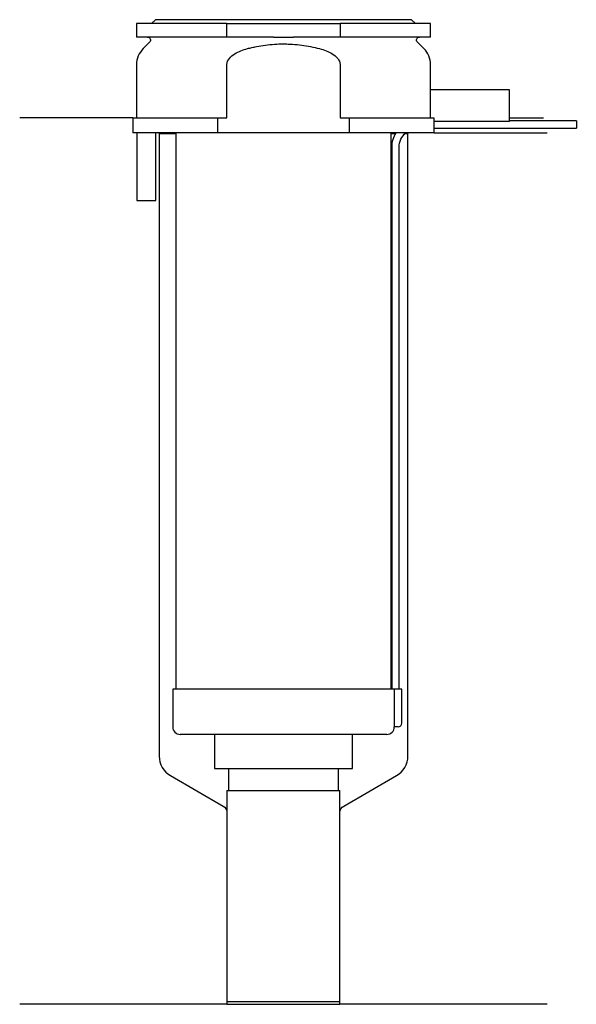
# Model space of a CAD drawing. Header units: millimetres. Extents: x 23 to 96, y 154 to 284.
import ezdxf

# ---------------------------------------------------------------- set-up
doc = ezdxf.new("R2010")
doc.units = ezdxf.units.MM
doc.layers.add('201', color=7, linetype='Continuous')
doc.layers.add('30', color=7, linetype='Continuous')

msp = doc.modelspace()

# ---------------------------------------------------------------- linework, layer by layer
at = {"layer": '201', "color": 113}
for p, q in [((37.53, 271.31), (22.53, 271.31)), ((37.53, 271.31), (37.53, 269.31)), ((87.53, 271.31), (92.01, 271.31)), ((40.93, 269.31), (41.03, 269.21)), ((41.03, 269.21), (43.23, 269.21)), ((41.03, 269.21), (41.03, 186.64)), ((71.83, 269.21), (72.37, 269.21)), ((73.64, 269.21), (74.03, 269.21)), ((74.03, 269.21), (74.13, 269.31)), ((74.03, 186.64), (74.03, 269.21)), ((77.53, 269.31), (92.53, 269.31)), ((42.53, 184.04), (49.53, 180)), ((65.52, 180), (72.53, 184.04)), ((50.03, 179.14), (50.03, 153.71)), ((65.02, 153.71), (65.02, 179.14)), ((50.03, 153.71), (22.53, 153.71)), ((50.03, 153.71), (65.02, 153.71)), ((92.53, 153.71), (65.02, 153.71))]:
    msp.add_line(p, q, dxfattribs=at)
for centre, start, end in [((44.03, 186.64), 180, 240), ((71.03, 186.64), -60, 0)]:
    msp.add_arc(centre, 3, start, end, dxfattribs=at)
at = {"layer": '201', "color": 113, "extrusion": (0, 0, -1)}
for centre, start, end in [((-49.03, 179.14), 120, 180), ((-66.02, 179.14), 0, 60)]:
    msp.add_arc(centre, 1, start, end, dxfattribs=at)
at = {"layer": '30', "color": 113}
for p, q in [((38.03, 283.81), (38.03, 282.01)), ((50.03, 283.81), (38.03, 283.81)), ((40.53, 284.31), (40.03, 283.81)), ((74.53, 284.31), (40.53, 284.31)), ((50.03, 283.81), (65.03, 283.81)), ((50.03, 282.01), (50.03, 283.81)), ((65.03, 283.81), (65.03, 282.01)), ((77.03, 283.81), (65.03, 283.81)), ((75.03, 283.81), (74.53, 284.31)), ((77.03, 282.01), (77.03, 283.81)), ((50.03, 282.01), (38.03, 282.01)), ((39.76, 281.33), (38.9, 280.48)), ((56.18, 282.01), (50.03, 282.01)), ((65.03, 282.01), (58.87, 282.01)), ((77.03, 282.01), (65.03, 282.01)), ((76.15, 280.48), (75.29, 281.33)), ((38.03, 278.35), (38.03, 271.31)), ((50.03, 271.31), (50.03, 278.35)), ((65.03, 278.35), (65.03, 271.31)), ((77.03, 275.01), (77.03, 278.35)), ((76.99, 275.01), (76.99, 271.31)), ((87.53, 275.01), (76.99, 275.01)), ((87.53, 270.81), (87.53, 275.01)), ((37.53, 271.31), (37.53, 269.31)), ((37.53, 271.31), (48.81, 271.31)), ((48.81, 269.31), (48.81, 271.31)), ((48.81, 271.31), (50.03, 271.31)), ((65.03, 271.31), (66.24, 271.31)), ((66.24, 271.31), (77.49, 271.31)), ((66.24, 271.31), (66.24, 269.31)), ((77.49, 271.31), (77.49, 270.81)), ((87.53, 270.81), (77.49, 270.81)), ((96.38, 270.91), (87.53, 270.91)), ((96.38, 270.91), (96.38, 269.91)), ((48.81, 269.31), (37.53, 269.31)), ((38.08, 269.31), (38.08, 260.31)), ((40.58, 260.31), (40.58, 269.31)), ((43.23, 269.31), (43.23, 195.51)), ((66.24, 269.31), (48.81, 269.31)), ((77.53, 269.31), (66.24, 269.31)), ((71.83, 195.51), (71.83, 269.31)), ((77.53, 269.31), (77.53, 269.91)), ((77.53, 269.91), (96.38, 269.91)), ((71.88, 267.41), (71.88, 195.51)), ((72.88, 195.51), (72.88, 267.41)), ((38.08, 260.31), (40.58, 260.31)), ((42.83, 195.51), (42.83, 190.51)), ((72.2, 195.51), (42.83, 195.51)), ((72.2, 195.51), (72.2, 191.01)), ((73.23, 195.51), (72.2, 195.51)), ((73.23, 191.01), (73.23, 195.51)), ((71.23, 189.51), (43.83, 189.51)), ((48.38, 189.51), (48.38, 184.99)), ((66.68, 184.99), (66.68, 189.51)), ((72.73, 190.51), (72.22, 190.51)), ((48.38, 184.99), (66.68, 184.99)), ((50.22, 184.99), (50.22, 182.09)), ((64.83, 182.09), (64.83, 184.99)), ((50.03, 182.09), (65.02, 182.09)), ((50.03, 182.09), (50.03, 154.09)), ((65.02, 154.09), (65.02, 182.09)), ((50.03, 154.09), (65.02, 154.09))]:
    msp.add_line(p, q, dxfattribs=at)
at = {"layer": '30', "color": 113, "extrusion": (0, 0, -1)}
for centre, radius, start, end in [((-39.48, 281.61), 0.4, 90, 225), ((-75.58, 281.61), 0.4, -45, 90), ((-75.38, 267.41), 2.5, 0, 49.4559)]:
    msp.add_arc(centre, radius, start, end, dxfattribs=at)
at = {"layer": '30', "color": 113}
for centre, radius, start, end in [((41.03, 278.35), 3, 135, 180), ((74.03, 278.35), 3, 0, 45), ((75.38, 267.41), 3.5, 147.0676, 180), ((72.73, 191.01), 0.5, -90, 0), ((43.83, 190.51), 1, 180, 270), ((71.23, 190.51), 1, -90, 0)]:
    msp.add_arc(centre, radius, start, end, dxfattribs=at)
for points, knots in [([(52.76, 280.48), (52.95, 280.53), (53.15, 280.57), (53.54, 280.66), (53.74, 280.7), (54.33, 280.82), (54.73, 280.89), (55.92, 281.04), (56.72, 281.1), (57.73, 281.1), (57.93, 281.09), (58.33, 281.08), (58.54, 281.07), (59.14, 281.03), (59.54, 280.99), (60.74, 280.83), (61.52, 280.67), (62.3, 280.48)], [0, 0, 0, 0, 0.0625, 0.0625, 0.125, 0.125, 0.25, 0.25, 0.5, 0.5, 0.5625, 0.5625, 0.625, 0.625, 0.75, 0.75, 1, 1, 1, 1]), ([(56.18, 282.01), (56.63, 282.01), (57.08, 282.01), (57.63, 282.01), (57.75, 282.01), (57.97, 282.01), (58.08, 282.01), (58.42, 282.01), (58.64, 282.01), (58.87, 282.01)], [0, 0, 0, 0, 0.5, 0.5, 0.625, 0.625, 0.75, 0.75, 1, 1, 1, 1]), ([(50.03, 278.35), (50.03, 278.97), (50.53, 279.48), (51.58, 280.12), (52.16, 280.32), (52.76, 280.48)], [0, 0, 0, 0, 0.5, 0.5, 1, 1, 1, 1]), ([(62.3, 280.48), (62.89, 280.32), (63.48, 280.12), (64.53, 279.48), (65.03, 278.97), (65.03, 278.35)], [0, 0, 0, 0, 0.5, 0.5, 1, 1, 1, 1]), ([(77.53, 269.92), (77.53, 269.91), (77.53, 269.91), (77.53, 269.92), (77.53, 269.93), (77.52, 269.95), (77.52, 269.98), (77.52, 270.04), (77.52, 270.07), (77.52, 270.14), (77.52, 270.16), (77.52, 270.21), (77.52, 270.23), (77.52, 270.3), (77.52, 270.36), (77.52, 270.46), (77.52, 270.51), (77.52, 270.61), (77.52, 270.66), (77.52, 270.74), (77.52, 270.78), (77.52, 270.81)], [0, 0, 0, 0, 0.000533, 0.000533, 0.125466, 0.125466, 0.2504, 0.2504, 0.375333, 0.375333, 0.4378, 0.4378, 0.500266, 0.500266, 0.6252, 0.6252, 0.750133, 0.750133, 0.875067, 0.875067, 1, 1, 1, 1]), ([(72.2, 191.01), (72.2, 190.96), (72.2, 190.9), (72.2, 190.8), (72.21, 190.75), (72.21, 190.66), (72.21, 190.62), (72.22, 190.56), (72.22, 190.54), (72.22, 190.53), (72.22, 190.52), (72.22, 190.51)], [0, 0, 0, 0, 0.20806, 0.20806, 0.416347, 0.416347, 0.62495, 0.62495, 0.835236, 0.835236, 1, 1, 1, 1])]:
    msp.add_open_spline(points, degree=3, knots=knots, dxfattribs=at)

doc.saveas('drawing.dxf')
